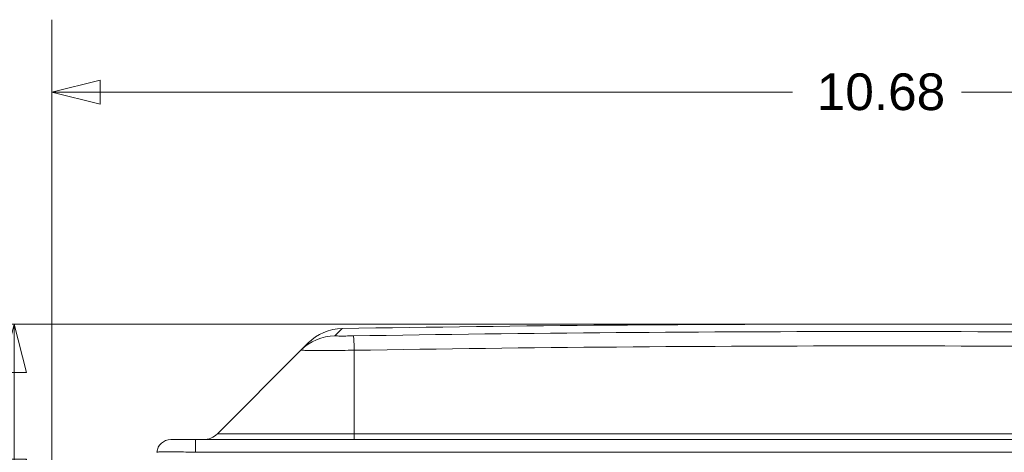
# Model space of a CAD drawing. Header units: inches. Extents: x 0.3 to 84.8, y 1.5 to 53.5.
# Tile 30 of 107: x 28.1 to 34.5, y 13.3 to 16.1. Entities that reach past the tile are written whole.
import ezdxf

# ---------------------------------------------------------------- set-up
doc = ezdxf.new("R2010")
doc.units = ezdxf.units.IN
doc.header["$LTSCALE"] = 2.5
doc.header["$MEASUREMENT"] = 0
for name, color, linetype, lineweight in [('Dimension (ANSI)', 7, 'Continuous', 9), ('Visible (ANSI)', 7, 'Continuous', 18), ('Visible Narrow (ANSI)', 7, 'Continuous', 5)]:
    doc.layers.add(name, color=color, linetype=linetype, lineweight=lineweight)
doc.styles.add('Note Text (ANSI)', font='arial.ttf')
doc.dimstyles.new('.XX', dxfattribs={"dimscale": 2.5, "dimtxt": 0.095, "dimasz": 0.125, "dimexe": 0.1875, "dimexo": 0.0625, "dimgap": 0.0625, "dimtad": 0, "dimtih": 1, "dimtoh": 1, "dimrnd": 1e-08, "dimzin": 0, "dimdsep": 46, "dimtxsty": 'Note Text (ANSI)', "dimblk": 'Filled-1', "dimcen": 0.09, "dimdle": 0.45, "dimclrd": 256, "dimclre": 256, "dimclrt": 256, "dimadec": 0, "dimazin": 1, "dimtfac": 1.263158, "dimtofl": 0, "dimtmove": 0, "dimatfit": 3, "dimfxl": 1, "dimtolj": 1, "dimtzin": 4, "dimlwd": -1, "dimlwe": -1, "dimarcsym": 0})

# ---------------------------------------------------------------- blocks, each defined once
blk = doc.blocks.new('Filled-1')
at = {"color": 0}
for p, q in [((0, 0), (-1, 0.25)), ((-1, 0.25), (-1, -0.25)), ((-1, 0), (0, 0)), ((-1, -0.25), (0, 0))]:
    blk.add_line(p, q, dxfattribs=at)
at = {"color": 0, "flags": 128}
blk.add_lwpolyline([(-1, -0.25), (0, 0), (-1, 0.25), (-1, -0.25)], dxfattribs=at)
at = {"color": 0}
blk.add_solid([(-1, -0.25), (0, 0), (-1, 0.25), (-1, -0.25)], dxfattribs=at)
blk = doc.blocks.new('*D58')
at = {"layer": 'Defpoints', "color": 0, "transparency": 16777216}
for p in [(33.6872, 14.0924), (40.3962, 14.0924), (37.7087, 8.2049)]:
    blk.add_point(p, dxfattribs=at)
at = {"layer": 'Dimension (ANSI)', "transparency": 16777216}
for p, q in [((33.8435, 14.0924), (40.8649, 14.0924)), ((40.3962, 13.7799), (40.3962, 11.4262)), ((40.3962, 8.5174), (40.3962, 10.8712)), ((37.8649, 8.2049), (40.8649, 8.2049))]:
    blk.add_line(p, q, dxfattribs=at)
at = {"layer": 'Dimension (ANSI)', "transparency": 16777216, "xscale": 0.3125, "yscale": 0.3125, "zscale": 0.3125}
for p, rotation in [((40.3962, 14.0924), 90), ((40.3962, 8.2049), 270)]:
    blk.add_blockref('Filled-1', p, dxfattribs=dict(at, rotation=rotation))
at = {"layer": 'Dimension (ANSI)', "transparency": 16777216, "insert": (40.0875, 11.27), "char_height": 0.2375, "attachment_point": 1, "style": 'Note Text (ANSI)'}
blk.add_mtext('\\A1;5.89', dxfattribs=at)
blk = doc.blocks.new('*D59')
at = {"layer": 'Defpoints', "color": 0, "transparency": 16777216}
for p in [(28.336, 15.5924), (39.0122, 12.9049), (28.336, 12.6887)]:
    blk.add_point(p, dxfattribs=at)
at = {"layer": 'Dimension (ANSI)', "transparency": 16777216}
for p, q in [((28.336, 12.8449), (28.336, 16.0612)), ((39.0122, 13.0612), (39.0122, 16.0612)), ((28.6485, 15.5924), (33.128, 15.5924)), ((38.6997, 15.5924), (34.2201, 15.5924))]:
    blk.add_line(p, q, dxfattribs=at)
at = {"layer": 'Dimension (ANSI)', "transparency": 16777216, "xscale": 0.3125, "yscale": 0.3125, "zscale": 0.3125, "rotation": 180}
blk.add_blockref('Filled-1', (28.336, 15.5924), dxfattribs=at)
at = {"layer": 'Dimension (ANSI)', "transparency": 16777216, "xscale": 0.3125, "yscale": 0.3125, "zscale": 0.3125}
blk.add_blockref('Filled-1', (39.0122, 15.5924), dxfattribs=at)
at = {"layer": 'Dimension (ANSI)', "transparency": 16777216, "insert": (33.2843, 15.7137), "char_height": 0.2375, "attachment_point": 1, "style": 'Note Text (ANSI)'}
blk.add_mtext('\\A1;10.68', dxfattribs=at)
blk = doc.blocks.new('*D60')
at = {"layer": 'Defpoints', "color": 0, "transparency": 16777216}
for p in [(28.0941, 14.0924), (33.6872, 14.0924), (29.234, 12.9049)]:
    blk.add_point(p, dxfattribs=at)
at = {"layer": 'Dimension (ANSI)', "transparency": 16777216}
for p, q in [((33.531, 14.0924), (27.6253, 14.0924)), ((28.0941, 13.7799), (28.0941, 13.2174)), ((29.0778, 12.9049), (27.6253, 12.9049)), ((28.0941, 12.9049), (28.0941, 12.2544)), ((28.0941, 12.2544), (27.7816, 12.2544))]:
    blk.add_line(p, q, dxfattribs=at)
at = {"layer": 'Dimension (ANSI)', "transparency": 16777216, "xscale": 0.3125, "yscale": 0.3125, "zscale": 0.3125}
for p, rotation in [((28.0941, 14.0924), 90), ((28.0941, 12.9049), 270)]:
    blk.add_blockref('Filled-1', p, dxfattribs=dict(at, rotation=rotation))
at = {"layer": 'Dimension (ANSI)', "transparency": 16777216, "insert": (27.0303, 12.3757), "char_height": 0.2375, "attachment_point": 1, "style": 'Note Text (ANSI)'}
blk.add_mtext('\\A1;1.19', dxfattribs=at)
blk = doc.blocks.new('*D61')
at = {"layer": 'Defpoints', "color": 0, "transparency": 16777216}
for p in [(33.6872, 14.0924), (26.1753, 7.7149), (30.4297, 7.7149)]:
    blk.add_point(p, dxfattribs=at)
at = {"layer": 'Dimension (ANSI)', "transparency": 16777216}
for p, q in [((33.531, 14.0924), (25.7066, 14.0924)), ((26.1753, 13.7799), (26.1753, 11.1813)), ((26.1753, 8.0274), (26.1753, 10.6261)), ((30.2735, 7.7149), (25.7066, 7.7149))]:
    blk.add_line(p, q, dxfattribs=at)
at = {"layer": 'Dimension (ANSI)', "transparency": 16777216, "xscale": 0.3125, "yscale": 0.3125, "zscale": 0.3125}
for p, rotation in [((26.1753, 14.0924), 90), ((26.1753, 7.7149), 270)]:
    blk.add_blockref('Filled-1', p, dxfattribs=dict(at, rotation=rotation))
at = {"layer": 'Dimension (ANSI)', "transparency": 16777216, "insert": (25.866, 11.025), "char_height": 0.2375, "attachment_point": 1, "style": 'Note Text (ANSI)'}
blk.add_mtext('\\A1;6.38', dxfattribs=at)

msp = doc.modelspace()

# ---------------------------------------------------------------- linework, layer by layer
at = {"layer": 'Visible (ANSI)'}
for p, q in [((29.9952, 13.9704), (29.9481, 13.9233)), ((29.4078, 13.383), (29.9481, 13.9233)), ((38.1091, 13.3449), (29.2653, 13.3449))]:
    msp.add_line(p, q, dxfattribs=at)
for centre, radius, start, end in [((33.6872, -194.4584), 208.5508, 89.045962, 90.954038), ((30.2201, 13.7456), 0.318, 90.95404, 135), ((29.3159, 13.4749), 0.13, 270, 315), ((29.1059, 13.2549), 0.09, 90, 175)]:
    msp.add_arc(centre, radius, start, end, dxfattribs=at)
msp.add_open_spline([(29.2653, 13.3449), (29.2562, 13.3449), (29.2472, 13.3449), (29.2381, 13.3449), (29.234, 13.3449), (29.2299, 13.3449), (29.2257, 13.3449), (29.2144, 13.3449), (29.203, 13.3449), (29.1921, 13.3449), (29.1903, 13.3449), (29.1885, 13.3449), (29.1868, 13.3449), (29.1743, 13.3449), (29.1628, 13.3449), (29.1526, 13.3449), (29.1524, 13.3449), (29.1522, 13.3449), (29.152, 13.3449), (29.1421, 13.3449), (29.1335, 13.3449), (29.1267, 13.3449), (29.1254, 13.3449), (29.1241, 13.3449), (29.123, 13.3449), (29.1178, 13.3449), (29.1138, 13.3449), (29.111, 13.3449), (29.1097, 13.3449), (29.1087, 13.3449), (29.108, 13.3449), (29.1066, 13.3449), (29.1059, 13.3449), (29.1059, 13.3449)], degree=3, knots=[0, 0, 0, 0, 0.11425, 0.11425, 0.11425, 0.166667, 0.166667, 0.166667, 0.309598, 0.309598, 0.309598, 0.333333, 0.333333, 0.333333, 0.5, 0.5, 0.5, 0.503434, 0.503434, 0.503434, 0.666667, 0.666667, 0.666667, 0.69737, 0.69737, 0.69737, 0.833333, 0.833333, 0.833333, 0.892931, 0.892931, 0.892931, 1, 1, 1, 1], dxfattribs=at)
at = {"layer": 'Visible Narrow (ANSI)'}
for p, q in [((30.2148, 14.0635), (30.1675, 14.0163)), ((30.2927, 13.383), (30.2927, 13.9227)), ((30.2927, 13.383), (29.4078, 13.383)), ((30.2927, 13.383), (37.0817, 13.383)), ((30.2927, 13.3449), (30.2927, 13.383)), ((38.1091, 13.2628), (29.2653, 13.2628))]:
    msp.add_line(p, q, dxfattribs=at)
for centre, major_axis, ratio, start_param, end_param in [((30.1729, 13.6984), (-0.2249, 0.2249), 0.999539, 5.514438, 6.283185), ((33.6872, -87.9604), (-144.2561, 0), 0.707107, 4.68882, 4.735958), ((30.2927, 13.6978), (-0.0053, 0.318), 0.016664, 5.497645, 6.261494), ((33.6872, -87.898), (-144.0361, 0), 0.707107, 4.68882, 4.735958), ((29.2653, 13.2549), (0, 0.09), 0.00001, 0.000092, 1.48353)]:
    msp.add_ellipse(centre, major_axis=major_axis, ratio=ratio, start_param=start_param, end_param=end_param, dxfattribs=at)
for points, knots in [([(30.2875, 14.0157), (30.2801, 14.0156), (30.2727, 14.0155), (30.2655, 14.0154), (30.2639, 14.0154), (30.2623, 14.0153), (30.2607, 14.0153), (30.2529, 14.0152), (30.2451, 14.0151), (30.2378, 14.0151), (30.2368, 14.0151), (30.2359, 14.0151), (30.235, 14.0151), (30.2272, 14.015), (30.2197, 14.015), (30.2129, 14.015), (30.2126, 14.015), (30.2123, 14.015), (30.212, 14.015), (30.2049, 14.015), (30.1984, 14.015), (30.1928, 14.0151), (30.1927, 14.0151), (30.1926, 14.0151), (30.1924, 14.0151), (30.187, 14.0152), (30.1823, 14.0152), (30.1786, 14.0154), (30.1783, 14.0154), (30.1779, 14.0154), (30.1776, 14.0154), (30.1743, 14.0155), (30.1717, 14.0156), (30.17, 14.0158), (30.1697, 14.0158), (30.1695, 14.0158), (30.1692, 14.0158), (30.1679, 14.016), (30.1674, 14.0161), (30.1675, 14.0163)], [0, 0, 0, 0, 0.117212, 0.117212, 0.117212, 0.142857, 0.142857, 0.142857, 0.269906, 0.269906, 0.269906, 0.285714, 0.285714, 0.285714, 0.422311, 0.422311, 0.422311, 0.428571, 0.428571, 0.428571, 0.571429, 0.571429, 0.571429, 0.574719, 0.574719, 0.574719, 0.714286, 0.714286, 0.714286, 0.727119, 0.727119, 0.727119, 0.857143, 0.857143, 0.857143, 0.879771, 0.879771, 0.879771, 1, 1, 1, 1]), ([(30.2927, 13.9227), (30.2669, 13.9225), (30.2151, 13.9223), (30.1414, 13.922), (30.0753, 13.922), (30.0201, 13.9221), (29.9788, 13.9223), (29.9533, 13.9227), (29.9479, 13.9231), (29.9481, 13.9233)], [0, 0, 0, 0, 0.1428571, 0.2857143, 0.4285714, 0.5714286, 0.7142857, 0.8571429, 1, 1, 1, 1]), ([(29.2653, 13.2628), (29.2449, 13.2634), (29.2239, 13.264), (29.2032, 13.2645), (29.1824, 13.265), (29.1619, 13.2653), (29.1426, 13.2656), (29.1233, 13.2659), (29.1053, 13.266), (29.0895, 13.266), (29.0737, 13.266), (29.06, 13.2659), (29.049, 13.2656), (29.0381, 13.2653), (29.0298, 13.265), (29.0244, 13.2645), (29.0189, 13.264), (29.0163, 13.2634), (29.0163, 13.2628)], [0.0000001, 0.0000001, 0.0000001, 0.0000001, 0.1666667, 0.1666667, 0.1666667, 0.3333333, 0.3333333, 0.3333333, 0.5, 0.5, 0.5, 0.6666667, 0.6666667, 0.6666667, 0.8333333, 0.8333333, 0.8333333, 1, 1, 1, 1])]:
    msp.add_open_spline(points, degree=3, knots=knots, dxfattribs=at)

# ---------------------------------------------------------------- dimensions: what is measured, and where the dimension line sits
at = {"layer": 'Dimension (ANSI)'}
for base, p1, p2, angle, override, picture, middle in [((28.336, 15.5924), (39.0122, 12.9049), (28.336, 12.6887), 180, {"dimgap": 0.0625, "dimtih": 0, "dimtoh": 0, "dimdec": 2, "dimtol": 0, "dimlim": 0, "dimtp": 0, "dimtm": 0, "dimtdec": 2, "dimatfit": 1}, '*D59', (33.6741, 15.5924)), ((26.1753, 7.7149), (33.6872, 14.0924), (30.4297, 7.7149), 90, {"dimgap": 0.0625, "dimdec": 2, "dimtol": 0, "dimlim": 0, "dimtp": 0, "dimtm": 0, "dimtdec": 2, "dimatfit": 1}, '*D61', (26.1753, 10.9037)), ((28.0941, 14.0924), (29.234, 12.9049), (33.6872, 14.0924), 90, {"dimgap": 0.0625, "dimdec": 2, "dimtol": 0, "dimlim": 0, "dimtp": 0, "dimtm": 0, "dimtdec": 2, "dimatfit": 2}, '*D60', (27.3278, 12.2544)), ((40.3962, 14.0924), (37.7087, 8.2049), (33.6872, 14.0924), 90, {"dimgap": 0.0625, "dimdec": 2, "dimtol": 0, "dimlim": 0, "dimtp": 0, "dimtm": 0, "dimtdec": 2, "dimatfit": 1}, '*D58', (40.3962, 11.1487))]:
    dim = msp.add_linear_dim(base=base, p1=p1, p2=p2, angle=angle, dimstyle='.XX', override=override, dxfattribs=at)
    dim.commit()
    dim.dimension.update_dxf_attribs({"geometry": picture, "text_midpoint": middle, "dimtype": 160})

doc.saveas('drawing.dxf')
